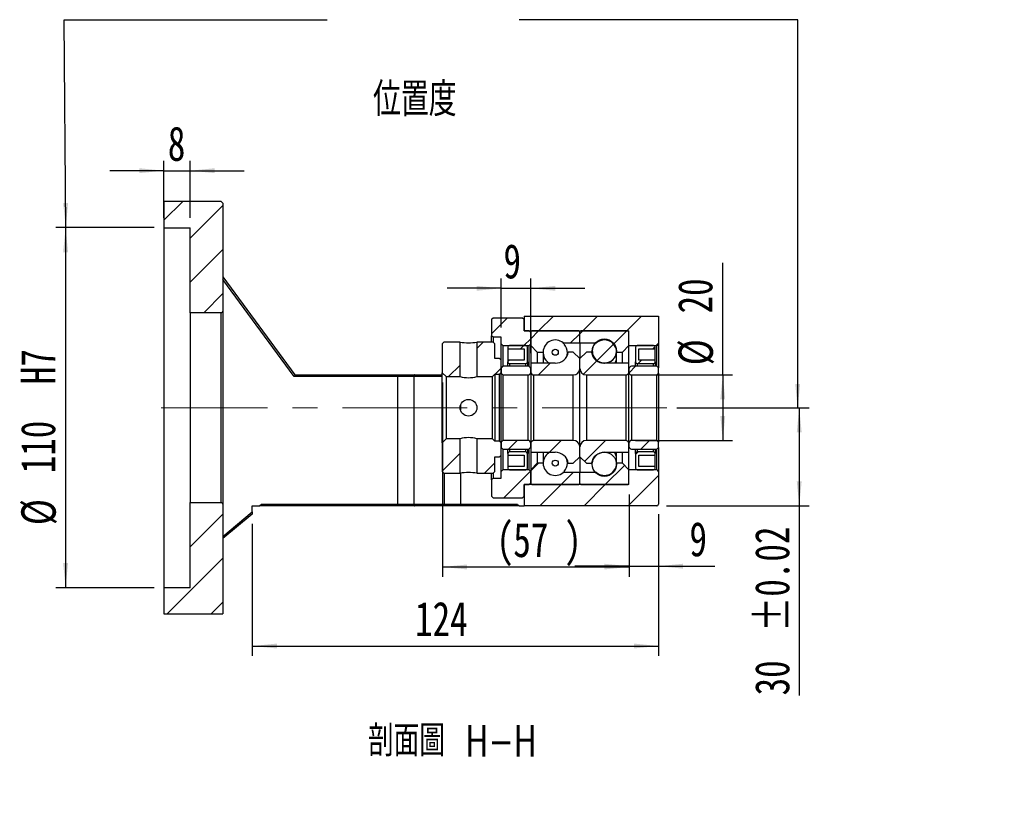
# Model space of a CAD drawing. Header units: millimetres. Extents: x 40 to 276, y 14 to 196.
# Tile 2 of 4: x 176 to 276, y 14 to 94. Entities that reach past the tile are written whole.
import ezdxf

# ---------------------------------------------------------------- set-up
doc = ezdxf.new("R2010")
doc.units = ezdxf.units.MM
doc.linetypes.add('CENTERX2', pattern=[20.32, 12.7, -2.54, 2.54, -2.54])
doc.layers.add('FORMAT', color=7, linetype='Continuous')
doc.styles.add('SLDTEXTSTYLE0', font='TXT', dxfattribs={"width": 0.75})
doc.styles.add('SLDTEXTSTYLE1', font='TXT', dxfattribs={"width": 0.75, "bigfont": 'bigfont'})
doc.dimstyles.new('SLDDIMSTYLE2', dxfattribs={"dimtxt": 3.5, "dimasz": 2.5, "dimexe": 0, "dimexo": 0.0625, "dimgap": 0.875, "dimtad": 1, "dimlfac": 3, "dimrnd": 1e-09, "dimzin": 12, "dimdsep": 46, "dimtxsty": 'SLDTEXTSTYLE0', "dimsah": 1, "dimcen": 0.09, "dimadec": 0, "dimazin": 3, "dimtfac": 1, "dimtofl": 0, "dimtmove": 0, "dimatfit": 3, "dimfxl": 0, "dimfrac": 2, "dimtolj": 1, "dimtzin": 12, "dimarcsym": 0})
doc.dimstyles.new('SLDDIMSTYLE3', dxfattribs={"dimtxt": 3.5, "dimasz": 2.5, "dimexe": 0, "dimexo": 0.0625, "dimgap": 0.875, "dimtad": 1, "dimlfac": 3, "dimrnd": 1e-09, "dimzin": 12, "dimdsep": 46, "dimtxsty": 'SLDTEXTSTYLE0', "dimsah": 1, "dimcen": 0.09, "dimadec": 0, "dimazin": 3, "dimtfac": 1, "dimtmove": 0, "dimatfit": 0, "dimfxl": 0, "dimfrac": 2, "dimtolj": 1, "dimtzin": 12, "dimarcsym": 0})
doc.dimstyles.new('SLDDIMSTYLE7', dxfattribs={"dimtxt": 3.5, "dimasz": 2.5, "dimexe": 0, "dimexo": 0.0625, "dimgap": 0.875, "dimtad": 1, "dimlfac": 3, "dimrnd": 1e-09, "dimzin": 12, "dimdsep": 46, "dimtxsty": 'SLDTEXTSTYLE0', "dimsah": 1, "dimcen": 0.09, "dimadec": 0, "dimazin": 3, "dimtol": 1, "dimtp": 0.02, "dimtm": 0.02, "dimtfac": 1, "dimtofl": 0, "dimtmove": 0, "dimatfit": 3, "dimfxl": 0, "dimfrac": 2, "dimtolj": 1, "dimarcsym": 0})
doc.dimstyles.new('SLDDIMSTYLE8', dxfattribs={"dimtxt": 3.5, "dimasz": 2.5, "dimexe": 0, "dimexo": 0.0625, "dimgap": 0.875, "dimtad": 1, "dimlfac": 3, "dimrnd": 1e-09, "dimzin": 12, "dimdsep": 46, "dimtxsty": 'SLDTEXTSTYLE0', "dimsah": 1, "dimcen": 0.09, "dimadec": 0, "dimazin": 3, "dimtfac": 1, "dimtofl": 0, "dimtmove": 0, "dimatfit": 3, "dimfxl": 0, "dimfrac": 2, "dimtolj": 1, "dimarcsym": 0})

# ---------------------------------------------------------------- blocks, each defined once
blk = doc.blocks.new('_D_11')
at = {"layer": 'FORMAT', "color": 7}
for p, q in [((241.11, 44.11), (241.11, 29.67)), ((199.77, 43.11), (199.77, 29.67)), ((199.77, 30.67), (241.11, 30.67))]:
    blk.add_line(p, q, dxfattribs=at)
for points in [[(199.77, 30.67), (202.27, 30.42), (202.27, 30.92)], [(241.11, 30.67), (238.61, 30.92), (238.61, 30.42)]]:
    blk.add_solid(points, dxfattribs=at)
at = {"layer": 'FORMAT', "color": 7, "insert": (216.33, 35.18), "char_height": 3.5, "attachment_point": 1, "style": 'SLDTEXTSTYLE0'}
blk.add_mtext('124', dxfattribs=at)
blk = doc.blocks.new('_D_12')
at = {"layer": 'FORMAT', "color": 7}
for p, q in [((219.11, 57.51), (219.11, 37.72)), ((238.11, 46.11), (238.11, 37.72)), ((219.11, 38.72), (238.11, 38.72))]:
    blk.add_line(p, q, dxfattribs=at)
for points in [[(219.11, 38.72), (221.61, 38.47), (221.61, 38.97)], [(238.11, 38.72), (235.61, 38.97), (235.61, 38.47)]]:
    blk.add_solid(points, dxfattribs=at)
at = {"layer": 'FORMAT', "color": 7, "char_height": 3.5, "attachment_point": 1, "style": 'SLDTEXTSTYLE0'}
for s, insert in [('(', (224.61, 43.23)), ('57', (226.33, 43.23)), (')', (231.5, 43.23))]:
    blk.add_mtext(s, dxfattribs=dict(at, insert=insert))
blk = doc.blocks.new('_D_13')
at = {"layer": 'FORMAT', "color": 7}
for p, q in [((238.11, 46.11), (238.11, 37.8)), ((241.11, 44.11), (241.11, 37.8)), ((238.11, 38.8), (232.61, 38.8)), ((238.11, 38.8), (241.11, 38.8)), ((241.11, 38.8), (246.85, 38.8))]:
    blk.add_line(p, q, dxfattribs=at)
for points in [[(238.11, 38.8), (235.61, 39.05), (235.61, 38.55)], [(241.11, 38.8), (243.61, 38.55), (243.61, 39.05)]]:
    blk.add_solid(points, dxfattribs=at)
at = {"layer": 'FORMAT', "color": 7, "insert": (244.26, 43.31), "char_height": 3.5, "attachment_point": 1, "style": 'SLDTEXTSTYLE0'}
blk.add_mtext('9', dxfattribs=at)
blk = doc.blocks.new('_D_14')
at = {"layer": 'FORMAT', "color": 7}
for p, q in [((225.11, 63.11), (225.11, 68.1)), ((228.11, 60.48), (228.11, 68.1)), ((225.11, 67.1), (219.61, 67.1)), ((225.11, 67.1), (228.11, 67.1)), ((228.11, 67.1), (233.61, 67.1))]:
    blk.add_line(p, q, dxfattribs=at)
for points in [[(225.11, 67.1), (222.61, 67.35), (222.61, 66.85)], [(228.11, 67.1), (230.61, 66.85), (230.61, 67.35)]]:
    blk.add_solid(points, dxfattribs=at)
at = {"layer": 'FORMAT', "color": 7, "insert": (225.33, 71.61), "char_height": 3.5, "attachment_point": 1, "style": 'SLDTEXTSTYLE0'}
blk.add_mtext('9', dxfattribs=at)
blk = doc.blocks.new('_D_15')
at = {"layer": 'FORMAT', "color": 7}
for p, q in [((247.65, 58.28), (247.65, 69.71)), ((238.77, 58.28), (248.65, 58.28)), ((247.65, 58.28), (247.65, 51.61)), ((238.77, 51.61), (248.65, 51.61))]:
    blk.add_line(p, q, dxfattribs=at)
for points in [[(247.65, 58.28), (247.4, 55.78), (247.9, 55.78)], [(247.65, 51.61), (247.9, 54.11), (247.4, 54.11)]]:
    blk.add_solid(points, dxfattribs=at)
at = {"layer": 'FORMAT', "color": 7, "char_height": 3.5, "attachment_point": 1, "rotation": 90, "style": 'SLDTEXTSTYLE0'}
for s, insert in [('20', (243.09, 64.54)), ('%%c', (243.14, 59.26))]:
    blk.add_mtext(s, dxfattribs=dict(at, insert=insert))
blk = doc.blocks.new('_D_16')
at = {"layer": 'FORMAT', "color": 7}
for p, q in [((242.97, 54.94), (256.43, 54.94)), ((255.43, 54.94), (255.43, 44.94)), ((241.94, 44.94), (256.43, 44.94)), ((255.43, 44.94), (255.43, 25.64))]:
    blk.add_line(p, q, dxfattribs=at)
for points in [[(255.43, 54.94), (255.18, 52.44), (255.68, 52.44)], [(255.43, 44.94), (255.68, 47.44), (255.18, 47.44)]]:
    blk.add_solid(points, dxfattribs=at)
at = {"layer": 'FORMAT', "color": 7, "char_height": 3.5, "attachment_point": 1, "rotation": 90, "style": 'SLDTEXTSTYLE0'}
for s, insert in [('±0.02', (250.92, 32.12)), ('30', (250.92, 25.64))]:
    blk.add_mtext(s, dxfattribs=dict(at, insert=insert))
blk = doc.blocks.new('_D_17')
at = {"layer": 'FORMAT', "color": 7}
for p, q in [((190.77, 74.28), (190.77, 80.08)), ((193.44, 74.28), (193.44, 80.08)), ((190.77, 79.08), (185.27, 79.08)), ((190.77, 79.08), (193.44, 79.08)), ((193.44, 79.08), (198.94, 79.08))]:
    blk.add_line(p, q, dxfattribs=at)
for points in [[(190.77, 79.08), (188.27, 79.33), (188.27, 78.83)], [(193.44, 79.08), (195.94, 78.83), (195.94, 79.33)]]:
    blk.add_solid(points, dxfattribs=at)
at = {"layer": 'FORMAT', "color": 7, "insert": (191.17, 83.59), "char_height": 3.5, "attachment_point": 1, "style": 'SLDTEXTSTYLE0'}
blk.add_mtext('8', dxfattribs=at)
blk = doc.blocks.new('_D_18')
at = {"layer": 'FORMAT', "color": 7}
for p, q in [((189.77, 73.28), (179.77, 73.28)), ((180.77, 73.28), (180.77, 36.61)), ((189.77, 36.61), (179.77, 36.61))]:
    blk.add_line(p, q, dxfattribs=at)
for points in [[(180.77, 73.28), (180.52, 70.78), (181.02, 70.78)], [(180.77, 36.61), (181.02, 39.11), (180.52, 39.11)]]:
    blk.add_solid(points, dxfattribs=at)
at = {"layer": 'FORMAT', "color": 7, "char_height": 3.5, "attachment_point": 1, "rotation": 90, "style": 'SLDTEXTSTYLE0'}
for s, insert in [('H7', (176.21, 57.33)), ('110', (176.21, 48.26)), ('%%c', (176.26, 42.98))]:
    blk.add_mtext(s, dxfattribs=dict(at, insert=insert))

msp = doc.modelspace()

# ---------------------------------------------------------------- hatches: boundary and pattern name
at = {"layer": 'FORMAT', "linetype": 'Continuous', "lineweight": 18}
h = msp.add_hatch(dxfattribs=at)
h.set_pattern_fill('ANSI31', color=256, style=0)
edge = h.paths.add_edge_path(flags=0)
edge.add_arc((196.6054, 64.7759), 0.1667, 270, 360)
edge.add_line((196.7721, 64.7759), (196.7721, 75.7759))
edge.add_line((196.7721, 75.7759), (196.6054, 75.9425))
edge.add_line((196.6054, 75.9425), (190.7721, 75.9425))
edge.add_line((190.7721, 75.9425), (190.7721, 73.2759))
edge.add_line((190.7721, 73.2759), (193.4388, 73.2759))
edge.add_line((193.4388, 73.2759), (193.4388, 64.6092))
edge.add_line((193.4388, 64.6092), (196.6054, 64.6092))
h = msp.add_hatch(dxfattribs=at)
h.set_pattern_fill('ANSI31', color=256, style=0)
edge = h.paths.add_edge_path(flags=0)
edge.add_line((241.1054, 61.4425), (241.1054, 64.2759))
edge.add_line((241.1054, 64.2759), (227.4388, 64.2759))
edge.add_line((227.4388, 64.2759), (227.4388, 62.7759))
edge.add_line((227.4388, 62.7759), (238.1054, 62.7759))
edge.add_line((238.1054, 62.7759), (238.1054, 61.2759))
edge.add_line((238.1054, 61.2759), (240.9388, 61.2759))
edge.add_arc((240.9388, 61.4425), 0.1667, 270, 360)
h = msp.add_hatch(dxfattribs=at)
h.set_pattern_fill('ANSI31', color=256, style=0)
h.paths.add_polyline_path([(225.1054, 61.4425), (225.2721, 61.2759), (227.9388, 61.2759), (228.1054, 61.4425), (228.1054, 62.6092), (227.9388, 62.7759), (227.4388, 62.7759), (227.4388, 63.9425), (227.2721, 64.1092), (224.2721, 64.1092), (224.1054, 63.9425), (224.1054, 62.2759), (224.2721, 62.1092), (225.1054, 62.1092)], flags=0)
h = msp.add_hatch(dxfattribs=at)
h.set_pattern_fill('ANSI31', color=256, style=0)
edge = h.paths.add_edge_path(flags=0)
edge.add_line((233.0054, 62.7759), (228.2054, 62.7759))
edge.add_arc((228.2054, 62.6759), 0.1, 90, 180)
edge.add_line((228.1054, 62.6759), (228.1054, 61.2759))
edge.add_line((228.1054, 61.2759), (228.7721, 60.6092))
edge.add_line((228.7721, 60.6092), (229.3721, 60.6092))
edge.add_arc((230.6054, 60.6092), 1.2333, 49.179109, 180, ccw=False)
edge.add_line((231.4117, 61.5425), (233.1054, 61.5425))
edge.add_line((233.1054, 61.5425), (233.1054, 62.6759))
edge.add_arc((233.0054, 62.6759), 0.1, 0, 90)
h = msp.add_hatch(dxfattribs=at)
h.set_pattern_fill('ANSI31', color=256, style=0)
edge = h.paths.add_edge_path(flags=0)
edge.add_line((238.1054, 61.2759), (238.1054, 62.6759))
edge.add_arc((238.0054, 62.6759), 0.1, 0, 90)
edge.add_line((238.0054, 62.7759), (233.2054, 62.7759))
edge.add_arc((233.2054, 62.6759), 0.1, 90, 180)
edge.add_line((233.1054, 62.6759), (233.1054, 61.5425))
edge.add_line((233.1054, 61.5425), (234.7992, 61.5425))
edge.add_arc((235.6054, 60.6092), 1.2333, 0, 130.820891, ccw=False)
edge.add_line((236.8388, 60.6092), (237.4388, 60.6092))
edge.add_line((237.4388, 60.6092), (238.1054, 61.2759))
h = msp.add_hatch(dxfattribs=at)
h.set_pattern_fill('ANSI31', color=256, style=0)
h.paths.add_polyline_path([(220.9221, 58.1092), (220.9221, 61.6092), (219.2721, 61.6092), (219.1054, 61.4425), (219.1054, 58.5092), (219.5054, 58.1092)], flags=0)
h = msp.add_hatch(dxfattribs=at)
h.set_pattern_fill('ANSI31', color=256, style=0)
h.paths.add_polyline_path([(224.9388, 59.9425), (224.4388, 59.9425), (224.4388, 61.4425), (224.2721, 61.6092), (222.6221, 61.6092), (222.6221, 58.1092), (224.2054, 58.1092), (224.4388, 58.3425), (224.4388, 58.3592), (224.9388, 58.3592), (225.1054, 58.5259), (225.1054, 59.7759)], flags=0)
h = msp.add_hatch(dxfattribs=at)
h.set_pattern_fill('ANSI31', color=256, style=0)
edge = h.paths.add_edge_path(flags=0)
edge.add_line((227.4388, 60.9425), (227.4388, 59.7759))
edge.add_line((227.4388, 59.7759), (225.7721, 59.7759))
edge.add_line((225.7721, 59.7759), (225.7721, 59.6092))
edge.add_arc((225.9388, 59.6092), 0.1667, 180, 270)
edge.add_line((225.9388, 59.4425), (227.6054, 59.4425))
edge.add_arc((227.6054, 59.6092), 0.1667, 270, 360)
edge.add_line((227.7721, 59.6092), (227.7721, 61.1092))
edge.add_arc((227.6054, 61.1092), 0.1667, 0, 90)
edge.add_line((227.6054, 61.2759), (225.9388, 61.2759))
edge.add_arc((225.9388, 61.1092), 0.1667, 90, 180)
edge.add_line((225.7721, 61.1092), (225.7721, 60.9425))
edge.add_line((225.7721, 60.9425), (227.4388, 60.9425))
h = msp.add_hatch(dxfattribs=at)
h.set_pattern_fill('ANSI31', color=256, style=0)
edge = h.paths.add_edge_path(flags=0)
edge.add_arc((235.6054, 60.7086), 1.2307, 0, 360)
h = msp.add_hatch(dxfattribs=at)
h.set_pattern_fill('ANSI31', color=256, style=0)
edge = h.paths.add_edge_path(flags=0)
edge.add_line((240.7721, 59.6092), (240.7721, 59.7759))
edge.add_line((240.7721, 59.7759), (239.1054, 59.7759))
edge.add_line((239.1054, 59.7759), (239.1054, 60.9425))
edge.add_line((239.1054, 60.9425), (240.7721, 60.9425))
edge.add_line((240.7721, 60.9425), (240.7721, 61.1092))
edge.add_arc((240.6054, 61.1092), 0.1667, 0, 90)
edge.add_line((240.6054, 61.2759), (238.9388, 61.2759))
edge.add_arc((238.9388, 61.1092), 0.1667, 90, 180)
edge.add_line((238.7721, 61.1092), (238.7721, 59.6092))
edge.add_arc((238.9388, 59.6092), 0.1667, 180, 270)
edge.add_line((238.9388, 59.4425), (240.6054, 59.4425))
edge.add_arc((240.6054, 59.6092), 0.1667, 270, 360)
h = msp.add_hatch(dxfattribs=at)
h.set_pattern_fill('ANSI31', color=256, style=0)
edge = h.paths.add_edge_path(flags=0)
edge.add_line((233.1054, 58.9425), (233.1054, 59.9425))
edge.add_line((233.1054, 59.9425), (232.4388, 60.6092))
edge.add_line((232.4388, 60.6092), (231.9237, 60.6092))
edge.add_arc((230.6054, 60.8092), 1.3333, 270, 351.373073, ccw=False)
edge.add_line((230.6054, 59.4759), (228.1054, 59.4759))
edge.add_line((228.1054, 59.4759), (228.1054, 58.6092))
edge.add_arc((228.4388, 58.6092), 0.3333, 180, 270)
edge.add_line((228.4388, 58.2759), (232.4388, 58.2759))
edge.add_arc((232.4388, 58.9425), 0.6667, 270, 360)
h = msp.add_hatch(dxfattribs=at)
h.set_pattern_fill('ANSI31', color=256, style=0)
edge = h.paths.add_edge_path(flags=0)
edge.add_arc((230.6054, 60.584), 0.3037, 0, 360)
h = msp.add_hatch(dxfattribs=at)
h.set_pattern_fill('ANSI31', color=256, style=0)
edge = h.paths.add_edge_path(flags=0)
edge.add_line((234.2872, 60.6092), (233.7721, 60.6092))
edge.add_line((233.7721, 60.6092), (233.1054, 59.9425))
edge.add_line((233.1054, 59.9425), (233.1054, 58.9425))
edge.add_arc((233.7721, 58.9425), 0.6667, 180, 270)
edge.add_line((233.7721, 58.2759), (237.7721, 58.2759))
edge.add_arc((237.7721, 58.6092), 0.3333, 270, 360)
edge.add_line((238.1054, 58.6092), (238.1054, 59.4759))
edge.add_line((238.1054, 59.4759), (235.6054, 59.4759))
edge.add_arc((235.6054, 60.8092), 1.3333, 188.626927, 270, ccw=False)
h = msp.add_hatch(dxfattribs=at)
h.set_pattern_fill('ANSI31', color=256, style=0)
edge = h.paths.add_edge_path(flags=0)
edge.add_line((225.1054, 58.4425), (225.2721, 58.2759))
edge.add_line((225.2721, 58.2759), (227.8388, 58.2759))
edge.add_arc((227.8388, 58.5425), 0.2667, 270, 360)
edge.add_line((228.1054, 58.5425), (228.1054, 58.8925))
edge.add_arc((227.8388, 58.8925), 0.2667, 0, 90)
edge.add_line((227.8388, 59.1592), (225.2721, 59.1592))
edge.add_line((225.2721, 59.1592), (225.1054, 58.9925))
edge.add_line((225.1054, 58.9925), (225.1054, 58.4425))
h = msp.add_hatch(dxfattribs=at)
h.set_pattern_fill('ANSI31', color=256, style=0)
edge = h.paths.add_edge_path(flags=0)
edge.add_line((240.9388, 58.2759), (241.1054, 58.4425))
edge.add_line((241.1054, 58.4425), (241.1054, 58.9925))
edge.add_line((241.1054, 58.9925), (240.9388, 59.1592))
edge.add_line((240.9388, 59.1592), (238.3721, 59.1592))
edge.add_arc((238.3721, 58.8925), 0.2667, 90, 180)
edge.add_line((238.1054, 58.8925), (238.1054, 58.5425))
edge.add_arc((238.3721, 58.5425), 0.2667, 180, 270)
edge.add_line((238.3721, 58.2759), (240.9388, 58.2759))
h = msp.add_hatch(dxfattribs=at)
h.set_pattern_fill('ANSI31', color=256, style=0)
h.paths.add_polyline_path([(219.1054, 48.4425), (219.2721, 48.2759), (220.9221, 48.2759), (220.9221, 51.7759), (219.5054, 51.7759), (219.1054, 51.3759)], flags=0)
h = msp.add_hatch(dxfattribs=at)
h.set_pattern_fill('ANSI31', color=256, style=0)
h.paths.add_polyline_path([(224.4388, 48.4425), (224.4388, 49.9425), (224.9388, 49.9425), (225.1054, 50.1092), (225.1054, 51.3592), (224.9388, 51.5259), (224.4388, 51.5259), (224.4388, 51.5425), (224.2054, 51.7759), (222.6221, 51.7759), (222.6221, 48.2759), (224.2721, 48.2759)], flags=0)
h = msp.add_hatch(dxfattribs=at)
h.set_pattern_fill('ANSI31', color=256, style=0)
edge = h.paths.add_edge_path(flags=0)
edge.add_line((225.2721, 51.6092), (225.1054, 51.4425))
edge.add_line((225.1054, 51.4425), (225.1054, 50.8925))
edge.add_line((225.1054, 50.8925), (225.2721, 50.7259))
edge.add_line((225.2721, 50.7259), (227.8388, 50.7259))
edge.add_arc((227.8388, 50.9925), 0.2667, 270, 360)
edge.add_line((228.1054, 50.9925), (228.1054, 51.3425))
edge.add_arc((227.8388, 51.3425), 0.2667, 0, 90)
edge.add_line((227.8388, 51.6092), (225.2721, 51.6092))
h = msp.add_hatch(dxfattribs=at)
h.set_pattern_fill('ANSI31', color=256, style=0)
edge = h.paths.add_edge_path(flags=0)
edge.add_line((231.9237, 49.2759), (232.4388, 49.2759))
edge.add_line((232.4388, 49.2759), (233.1054, 49.9425))
edge.add_line((233.1054, 49.9425), (233.1054, 50.9425))
edge.add_arc((232.4388, 50.9425), 0.6667, 0, 90)
edge.add_line((232.4388, 51.6092), (228.4388, 51.6092))
edge.add_arc((228.4388, 51.2759), 0.3333, 90, 180)
edge.add_line((228.1054, 51.2759), (228.1054, 50.4092))
edge.add_line((228.1054, 50.4092), (230.6054, 50.4092))
edge.add_arc((230.6054, 49.0759), 1.3333, 8.626927, 90, ccw=False)
h = msp.add_hatch(dxfattribs=at)
h.set_pattern_fill('ANSI31', color=256, style=0)
edge = h.paths.add_edge_path(flags=0)
edge.add_line((233.1054, 50.9425), (233.1054, 49.9425))
edge.add_line((233.1054, 49.9425), (233.7721, 49.2759))
edge.add_line((233.7721, 49.2759), (234.2872, 49.2759))
edge.add_arc((235.6054, 49.0759), 1.3333, 90, 171.373073, ccw=False)
edge.add_line((235.6054, 50.4092), (238.1054, 50.4092))
edge.add_line((238.1054, 50.4092), (238.1054, 51.2759))
edge.add_arc((237.7721, 51.2759), 0.3333, 0, 90)
edge.add_line((237.7721, 51.6092), (233.7721, 51.6092))
edge.add_arc((233.7721, 50.9425), 0.6667, 90, 180)
h = msp.add_hatch(dxfattribs=at)
h.set_pattern_fill('ANSI31', color=256, style=0)
edge = h.paths.add_edge_path(flags=0)
edge.add_line((241.1054, 51.4425), (240.9388, 51.6092))
edge.add_line((240.9388, 51.6092), (238.3721, 51.6092))
edge.add_arc((238.3721, 51.3425), 0.2667, 90, 180)
edge.add_line((238.1054, 51.3425), (238.1054, 50.9925))
edge.add_arc((238.3721, 50.9925), 0.2667, 180, 270)
edge.add_line((238.3721, 50.7259), (240.9388, 50.7259))
edge.add_line((240.9388, 50.7259), (241.1054, 50.8925))
edge.add_line((241.1054, 50.8925), (241.1054, 51.4425))
h = msp.add_hatch(dxfattribs=at)
h.set_pattern_fill('ANSI31', color=256, style=0)
edge = h.paths.add_edge_path(flags=0)
edge.add_line((225.7721, 50.2759), (225.7721, 50.1092))
edge.add_line((225.7721, 50.1092), (227.4388, 50.1092))
edge.add_line((227.4388, 50.1092), (227.4388, 48.9425))
edge.add_line((227.4388, 48.9425), (225.7721, 48.9425))
edge.add_line((225.7721, 48.9425), (225.7721, 48.7759))
edge.add_arc((225.9388, 48.7759), 0.1667, 180, 270)
edge.add_line((225.9388, 48.6092), (227.6054, 48.6092))
edge.add_arc((227.6054, 48.7759), 0.1667, 270, 360)
edge.add_line((227.7721, 48.7759), (227.7721, 50.2759))
edge.add_arc((227.6054, 50.2759), 0.1667, 360, 450)
edge.add_line((227.6054, 50.4425), (225.9388, 50.4425))
edge.add_arc((225.9388, 50.2759), 0.1667, 90, 180)
h = msp.add_hatch(dxfattribs=at)
h.set_pattern_fill('ANSI31', color=256, style=0)
edge = h.paths.add_edge_path(flags=0)
edge.add_arc((235.6054, 49.1765), 1.2307, 0, 360)
h = msp.add_hatch(dxfattribs=at)
h.set_pattern_fill('ANSI31', color=256, style=0)
edge = h.paths.add_edge_path(flags=0)
edge.add_line((239.1054, 48.9425), (239.1054, 50.1092))
edge.add_line((239.1054, 50.1092), (240.7721, 50.1092))
edge.add_line((240.7721, 50.1092), (240.7721, 50.2759))
edge.add_arc((240.6054, 50.2759), 0.1667, 0, 90)
edge.add_line((240.6054, 50.4425), (238.9388, 50.4425))
edge.add_arc((238.9388, 50.2759), 0.1667, 90, 180)
edge.add_line((238.7721, 50.2759), (238.7721, 48.7759))
edge.add_arc((238.9388, 48.7759), 0.1667, 180, 270)
edge.add_line((238.9388, 48.6092), (240.6054, 48.6092))
edge.add_arc((240.6054, 48.7759), 0.1667, 270, 360)
edge.add_line((240.7721, 48.7759), (240.7721, 48.9425))
edge.add_line((240.7721, 48.9425), (239.1054, 48.9425))
h = msp.add_hatch(dxfattribs=at)
h.set_pattern_fill('ANSI31', color=256, style=0)
edge = h.paths.add_edge_path(flags=0)
edge.add_line((228.1054, 48.6092), (228.1054, 47.2092))
edge.add_arc((228.2054, 47.2092), 0.1, 180, 270)
edge.add_line((228.2054, 47.1092), (233.0054, 47.1092))
edge.add_arc((233.0054, 47.2092), 0.1, 270, 360)
edge.add_line((233.1054, 47.2092), (233.1054, 48.3425))
edge.add_line((233.1054, 48.3425), (231.4117, 48.3425))
edge.add_arc((230.6054, 49.2759), 1.2333, 180, 310.820891, ccw=False)
edge.add_line((229.3721, 49.2759), (228.7721, 49.2759))
edge.add_line((228.7721, 49.2759), (228.1054, 48.6092))
h = msp.add_hatch(dxfattribs=at)
h.set_pattern_fill('ANSI31', color=256, style=0)
edge = h.paths.add_edge_path(flags=0)
edge.add_arc((230.6054, 49.3011), 0.3037, 0, 360)
h = msp.add_hatch(dxfattribs=at)
h.set_pattern_fill('ANSI31', color=256, style=0)
edge = h.paths.add_edge_path(flags=0)
edge.add_line((233.2054, 47.1092), (238.0054, 47.1092))
edge.add_arc((238.0054, 47.2092), 0.1, 270, 360)
edge.add_line((238.1054, 47.2092), (238.1054, 48.6092))
edge.add_line((238.1054, 48.6092), (237.4388, 49.2759))
edge.add_line((237.4388, 49.2759), (236.8388, 49.2759))
edge.add_arc((235.6054, 49.2759), 1.2333, 229.179109, 360, ccw=False)
edge.add_line((234.7992, 48.3425), (233.1054, 48.3425))
edge.add_line((233.1054, 48.3425), (233.1054, 47.2092))
edge.add_arc((233.2054, 47.2092), 0.1, 180, 270)
h = msp.add_hatch(dxfattribs=at)
h.set_pattern_fill('ANSI31', color=256, style=0)
h.paths.add_polyline_path([(225.2721, 48.6092), (225.1054, 48.4425), (225.1054, 47.7759), (224.2721, 47.7759), (224.1054, 47.6092), (224.1054, 45.9425), (224.2721, 45.7759), (227.2721, 45.7759), (227.4388, 45.9425), (227.4388, 47.1092), (227.9388, 47.1092), (228.1054, 47.2759), (228.1054, 48.4425), (227.9388, 48.6092)], flags=0)
h = msp.add_hatch(dxfattribs=at)
h.set_pattern_fill('ANSI31', color=256, style=0)
edge = h.paths.add_edge_path(flags=0)
edge.add_line((241.1054, 45.1092), (241.1054, 48.4425))
edge.add_arc((240.9388, 48.4425), 0.1667, 0, 90)
edge.add_line((240.9388, 48.6092), (238.1054, 48.6092))
edge.add_line((238.1054, 48.6092), (238.1054, 47.1092))
edge.add_line((238.1054, 47.1092), (227.4388, 47.1092))
edge.add_line((227.4388, 47.1092), (227.4388, 44.9425))
edge.add_line((227.4388, 44.9425), (240.9388, 44.9425))
edge.add_arc((240.9388, 45.1092), 0.1667, 270, 360)
h = msp.add_hatch(dxfattribs=at)
h.set_pattern_fill('ANSI31', color=256, style=0)
edge = h.paths.add_edge_path(flags=0)
edge.add_line((196.6054, 45.2759), (193.4388, 45.2759))
edge.add_line((193.4388, 45.2759), (193.4388, 36.6092))
edge.add_line((193.4388, 36.6092), (190.7721, 36.6092))
edge.add_line((190.7721, 36.6092), (190.7721, 33.9425))
edge.add_line((190.7721, 33.9425), (196.7721, 33.9425))
edge.add_line((196.7721, 33.9425), (196.7721, 45.1092))
edge.add_arc((196.6054, 45.1092), 0.1667, 360, 450)

# ---------------------------------------------------------------- linework, layer by layer
at = {"color": 7, "linetype": 'Continuous', "lineweight": 25}
for p, q in [((190.7721, 75.9425), (190.7721, 73.2759)), ((196.6054, 75.9425), (190.7721, 75.9425)), ((196.6054, 75.9425), (196.7721, 75.7759)), ((196.7721, 75.7759), (196.7721, 64.7759)), ((190.7721, 73.2759), (193.4388, 73.2759)), ((190.7721, 73.2759), (190.7721, 36.6092)), ((193.4388, 64.6092), (193.4388, 73.2759)), ((196.7721, 68.2759), (204.1054, 58.2759)), ((204.021, 58.1092), (196.7721, 67.994)), ((196.6054, 64.6092), (193.4388, 64.6092)), ((193.4388, 64.6092), (193.4388, 45.2759)), ((196.6054, 45.2759), (196.6054, 64.6092)), ((196.7721, 64.7759), (196.7721, 45.1092)), ((227.4388, 64.2759), (227.4388, 62.7759)), ((227.4388, 64.2759), (241.1054, 64.2759)), ((241.1054, 64.2759), (241.1054, 61.4425)), ((224.1054, 63.9425), (224.2721, 64.1092)), ((224.1054, 63.9425), (224.1054, 62.2759)), ((224.2721, 64.1092), (227.2721, 64.1092)), ((227.2721, 64.1092), (227.4388, 63.9425)), ((227.4388, 62.7759), (227.4388, 63.9425)), ((224.2721, 62.1092), (224.1054, 62.2759)), ((224.1054, 61.6092), (224.1054, 62.2759)), ((227.4388, 62.7759), (238.1054, 62.7759)), ((227.9388, 62.7759), (227.4388, 62.7759)), ((227.9388, 62.7759), (228.1054, 62.6092)), ((228.1054, 62.6759), (228.1054, 61.2759)), ((228.1054, 61.4425), (228.1054, 62.6092)), ((233.0054, 62.7759), (228.2054, 62.7759)), ((233.1054, 61.5425), (233.1054, 62.6759)), ((238.0054, 62.7759), (233.2054, 62.7759)), ((238.1054, 61.2759), (238.1054, 62.7759)), ((238.1054, 61.2759), (238.1054, 62.6759)), ((219.1054, 61.4425), (219.2721, 61.6092)), ((219.1054, 61.4425), (219.1054, 58.5092)), ((220.9221, 61.6092), (219.2721, 61.6092)), ((220.9221, 58.1092), (220.9221, 61.6092)), ((222.6221, 61.6092), (222.6221, 58.1092)), ((224.2721, 61.6092), (222.6221, 61.6092)), ((225.1054, 62.1092), (224.2721, 62.1092)), ((224.2721, 62.1092), (224.2721, 61.6092)), ((224.2721, 61.6092), (224.4388, 61.4425)), ((224.4388, 59.9425), (224.4388, 61.4425)), ((225.1054, 61.4425), (225.1054, 62.1092)), ((225.2721, 61.2759), (225.1054, 61.4425)), ((225.1054, 59.7759), (225.1054, 61.4425)), ((225.2721, 61.2759), (227.9388, 61.2759)), ((225.2721, 61.2759), (225.2721, 59.1592)), ((227.6054, 61.2759), (225.9388, 61.2759)), ((228.1054, 61.4425), (227.9388, 61.2759)), ((227.9388, 59.1398), (227.9388, 61.2759)), ((228.1054, 61.2759), (228.7721, 60.6092)), ((228.1054, 61.2759), (228.1054, 59.4759)), ((231.4117, 61.5425), (233.1054, 61.5425)), ((231.4117, 61.5425), (231.4117, 61.4453)), ((233.1054, 61.5425), (233.1054, 59.9425)), ((233.1054, 61.5425), (234.7992, 61.5425)), ((237.4388, 60.6092), (238.1054, 61.2759)), ((238.1054, 61.2759), (240.9388, 61.2759)), ((238.1054, 59.4759), (238.1054, 61.2759)), ((240.6054, 61.2759), (238.9388, 61.2759)), ((241.1054, 61.4425), (241.1054, 58.9925)), ((225.7721, 61.1092), (225.7721, 60.9425)), ((225.7721, 60.9425), (227.4388, 60.9425)), ((225.7721, 60.9425), (225.7721, 59.7759)), ((227.4388, 60.9425), (227.4388, 59.7759)), ((227.7721, 59.6092), (227.7721, 61.1092)), ((228.7721, 60.6092), (229.3721, 60.6092)), ((228.7721, 60.6092), (228.7721, 59.4759)), ((229.3721, 60.6092), (229.3721, 59.4759)), ((232.4388, 60.6092), (231.9237, 60.6092)), ((233.1054, 59.9425), (232.4388, 60.6092)), ((233.7721, 60.6092), (233.1054, 59.9425)), ((234.2872, 60.6092), (233.7721, 60.6092)), ((236.8388, 60.6092), (237.4388, 60.6092)), ((236.8388, 59.4759), (236.8388, 60.6092)), ((237.4388, 59.4759), (237.4388, 60.6092)), ((238.7721, 61.1092), (238.7721, 59.6092)), ((239.1054, 60.9425), (240.7721, 60.9425)), ((239.1054, 59.7759), (239.1054, 60.9425)), ((240.7721, 60.9425), (240.7721, 61.1092)), ((240.7721, 59.7759), (240.7721, 60.9425)), ((224.9388, 59.9425), (224.4388, 59.9425)), ((224.9388, 59.9425), (225.1054, 59.7759)), ((225.1054, 58.5259), (225.1054, 59.7759)), ((225.1054, 58.9925), (225.2721, 59.1592)), ((227.8388, 59.1592), (225.2721, 59.1592)), ((225.7721, 59.7759), (225.7721, 59.6092)), ((227.4388, 59.7759), (225.7721, 59.7759)), ((225.7721, 59.1592), (225.7721, 59.6092)), ((225.9388, 59.4425), (227.6054, 59.4425)), ((227.7721, 59.6092), (227.7721, 59.1592)), ((228.1054, 59.4759), (228.1054, 58.6092)), ((230.6054, 59.4759), (228.1054, 59.4759)), ((233.1054, 58.9425), (233.1054, 59.9425)), ((238.1054, 59.4759), (235.6054, 59.4759)), ((238.1054, 58.6092), (238.1054, 59.4759)), ((240.9388, 59.1592), (238.3721, 59.1592)), ((238.7721, 59.1592), (238.7721, 59.6092)), ((238.9388, 59.4425), (240.6054, 59.4425)), ((240.7721, 59.7759), (239.1054, 59.7759)), ((240.7721, 59.6092), (240.7721, 59.7759)), ((240.7721, 59.6092), (240.7721, 59.1592)), ((240.9388, 59.1592), (241.1054, 58.9925)), ((204.1054, 58.2759), (214.5879, 58.2759)), ((214.5879, 58.2759), (214.5879, 58.1092)), ((214.5879, 58.2759), (216.3025, 58.2759)), ((216.3025, 58.2759), (219.1054, 58.2759)), ((219.5054, 58.1092), (219.1054, 58.5092)), ((219.1054, 51.3759), (219.1054, 58.5092)), ((224.4388, 58.3425), (224.2054, 58.1092)), ((224.4388, 58.3592), (224.9388, 58.3592)), ((224.4388, 58.3425), (224.4388, 58.3592)), ((224.4388, 58.3425), (224.4388, 51.5425)), ((225.1054, 58.5259), (224.9388, 58.3592)), ((224.9388, 51.5259), (224.9388, 58.3592)), ((225.1054, 58.9925), (225.1054, 58.4425)), ((225.1054, 51.4425), (225.1054, 58.4425)), ((225.2721, 58.2759), (225.1054, 58.4425)), ((225.2721, 58.2759), (225.2721, 51.6092)), ((225.2721, 58.2759), (227.8388, 58.2759)), ((227.8388, 51.6092), (227.8388, 58.2759)), ((228.1054, 58.5425), (228.1054, 58.8925)), ((228.1054, 58.5425), (228.1054, 51.3425)), ((228.4388, 58.2759), (232.4388, 58.2759)), ((228.4388, 51.6092), (228.4388, 58.2759)), ((232.4388, 51.6092), (232.4388, 58.2759)), ((233.1054, 50.9425), (233.1054, 58.9425)), ((233.7721, 58.2759), (237.7721, 58.2759)), ((233.7721, 58.2759), (233.7721, 51.6092)), ((237.7721, 58.2759), (237.7721, 51.6092)), ((238.1054, 58.8925), (238.1054, 58.5425)), ((238.1054, 51.3425), (238.1054, 58.5425)), ((238.3721, 58.2759), (240.9388, 58.2759)), ((238.3721, 58.2759), (238.3721, 51.6092)), ((241.1054, 58.4425), (240.9388, 58.2759)), ((240.9388, 51.6092), (240.9388, 58.2759)), ((241.1054, 58.4425), (241.1054, 58.9925)), ((241.1054, 58.4425), (241.1054, 51.4425)), ((214.5879, 58.1092), (204.021, 58.1092)), ((216.2208, 58.1092), (214.5879, 58.1092)), ((214.5879, 45.1092), (214.5879, 58.1092)), ((216.2208, 58.1092), (216.2208, 45.1092)), ((219.5054, 58.1092), (219.5054, 51.7759)), ((219.5054, 58.1092), (220.9221, 58.1092)), ((222.6221, 58.1092), (224.2054, 58.1092)), ((224.2054, 51.7759), (224.2054, 58.1092)), ((219.1054, 51.3759), (219.5054, 51.7759)), ((219.1054, 51.3759), (219.1054, 48.4425)), ((220.9221, 51.7759), (219.5054, 51.7759)), ((220.9221, 48.2759), (220.9221, 51.7759)), ((224.2054, 51.7759), (222.6221, 51.7759)), ((222.6221, 51.7759), (222.6221, 48.2759)), ((224.2054, 51.7759), (224.4388, 51.5425)), ((224.4388, 51.5259), (224.4388, 51.5425)), ((224.9388, 51.5259), (224.4388, 51.5259)), ((224.9388, 51.5259), (225.1054, 51.3592)), ((225.1054, 51.4425), (225.2721, 51.6092)), ((225.1054, 51.4425), (225.1054, 50.8925)), ((225.1054, 50.1092), (225.1054, 51.3592)), ((227.8388, 51.6092), (225.2721, 51.6092)), ((228.1054, 50.9925), (228.1054, 51.3425)), ((228.1054, 51.2759), (228.1054, 50.4092)), ((232.4388, 51.6092), (228.4388, 51.6092)), ((237.7721, 51.6092), (233.7721, 51.6092)), ((238.1054, 51.3425), (238.1054, 50.9925)), ((238.1054, 50.4092), (238.1054, 51.2759)), ((240.9388, 51.6092), (238.3721, 51.6092)), ((240.9388, 51.6092), (241.1054, 51.4425)), ((241.1054, 50.8925), (241.1054, 51.4425)), ((225.1054, 50.1092), (224.9388, 49.9425)), ((225.2721, 50.7259), (225.1054, 50.8925)), ((225.1054, 48.4425), (225.1054, 50.1092)), ((225.2721, 50.7259), (225.2721, 48.6092)), ((225.2721, 50.7259), (227.8388, 50.7259)), ((225.7721, 50.2759), (225.7721, 50.7259)), ((225.7721, 50.2759), (225.7721, 50.1092)), ((225.7721, 50.1092), (227.4388, 50.1092)), ((225.7721, 50.1092), (225.7721, 48.9425)), ((227.6054, 50.4425), (225.9388, 50.4425)), ((227.4388, 50.1092), (227.4388, 48.9425)), ((227.7721, 50.7259), (227.7721, 50.2759)), ((227.7721, 48.7759), (227.7721, 50.2759)), ((227.9388, 48.6092), (227.9388, 50.7453)), ((228.1054, 50.4092), (230.6054, 50.4092)), ((228.1054, 50.4092), (228.1054, 48.6092)), ((228.7721, 50.4092), (228.7721, 49.2759)), ((229.3721, 50.4092), (229.3721, 49.2759)), ((233.1054, 49.9425), (233.1054, 50.9425)), ((235.6054, 50.4092), (238.1054, 50.4092)), ((236.8388, 49.2759), (236.8388, 50.4092)), ((237.4388, 49.2759), (237.4388, 50.4092)), ((238.1054, 48.6092), (238.1054, 50.4092)), ((238.3721, 50.7259), (240.9388, 50.7259)), ((238.7721, 50.2759), (238.7721, 50.7259)), ((238.7721, 50.2759), (238.7721, 48.7759)), ((240.6054, 50.4425), (238.9388, 50.4425)), ((239.1054, 50.1092), (240.7721, 50.1092)), ((239.1054, 48.9425), (239.1054, 50.1092)), ((240.7721, 50.7259), (240.7721, 50.2759)), ((240.7721, 50.1092), (240.7721, 50.2759)), ((240.7721, 48.9425), (240.7721, 50.1092)), ((241.1054, 50.8925), (240.9388, 50.7259)), ((241.1054, 50.8925), (241.1054, 48.4425)), ((224.4388, 49.9425), (224.9388, 49.9425)), ((224.4388, 48.4425), (224.4388, 49.9425)), ((228.7721, 49.2759), (228.1054, 48.6092)), ((229.3721, 49.2759), (228.7721, 49.2759)), ((231.9237, 49.2759), (232.4388, 49.2759)), ((232.4388, 49.2759), (233.1054, 49.9425)), ((233.1054, 49.9425), (233.7721, 49.2759)), ((233.1054, 49.9425), (233.1054, 48.3425)), ((233.7721, 49.2759), (234.2872, 49.2759)), ((237.4388, 49.2759), (236.8388, 49.2759)), ((238.1054, 48.6092), (237.4388, 49.2759)), ((219.2721, 48.2759), (219.1054, 48.4425)), ((219.2721, 48.2759), (220.9221, 48.2759)), ((222.6221, 48.2759), (224.2721, 48.2759)), ((224.1054, 47.6092), (224.1054, 48.2759)), ((224.4388, 48.4425), (224.2721, 48.2759)), ((224.2721, 48.2759), (224.2721, 47.7759)), ((225.1054, 48.4425), (225.2721, 48.6092)), ((225.1054, 47.7759), (225.1054, 48.4425)), ((227.9388, 48.6092), (225.2721, 48.6092)), ((225.7721, 48.9425), (225.7721, 48.7759)), ((227.4388, 48.9425), (225.7721, 48.9425)), ((225.9388, 48.6092), (227.6054, 48.6092)), ((227.9388, 48.6092), (228.1054, 48.4425)), ((228.1054, 48.6092), (228.1054, 47.2092)), ((228.1054, 47.2759), (228.1054, 48.4425)), ((231.4117, 48.4077), (231.4117, 48.3425)), ((233.1054, 48.3425), (231.4117, 48.3425)), ((233.1054, 47.2092), (233.1054, 48.3425)), ((234.7992, 48.3425), (233.1054, 48.3425)), ((238.1054, 47.1092), (238.1054, 48.6092)), ((240.9388, 48.6092), (238.1054, 48.6092)), ((238.1054, 47.2092), (238.1054, 48.6092)), ((238.9388, 48.6092), (240.6054, 48.6092)), ((240.7721, 48.9425), (239.1054, 48.9425)), ((240.7721, 48.7759), (240.7721, 48.9425)), ((241.1054, 48.4425), (241.1054, 45.1092)), ((224.1054, 47.6092), (224.2721, 47.7759)), ((224.1054, 47.6092), (224.1054, 45.9425)), ((224.2721, 47.7759), (225.1054, 47.7759)), ((227.4388, 47.1092), (227.4388, 44.9425)), ((238.1054, 47.1092), (227.4388, 47.1092)), ((227.4388, 47.1092), (227.9388, 47.1092)), ((227.4388, 45.9425), (227.4388, 47.1092)), ((228.1054, 47.2759), (227.9388, 47.1092)), ((228.2054, 47.1092), (233.0054, 47.1092)), ((233.2054, 47.1092), (238.0054, 47.1092)), ((193.4388, 36.6092), (193.4388, 45.2759)), ((193.4388, 45.2759), (196.6054, 45.2759)), ((196.7721, 45.1092), (196.7721, 33.9425)), ((200.5118, 44.9425), (200.7118, 45.1092)), ((200.7118, 45.1092), (214.5879, 45.1092)), ((214.5879, 45.1092), (216.2208, 45.1092)), ((214.5879, 45.1092), (214.5879, 44.9425)), ((216.2208, 45.1092), (219.3234, 45.1092)), ((219.3234, 45.1092), (220.9563, 45.1092)), ((220.9563, 45.1092), (220.9563, 44.9425)), ((220.9563, 45.1092), (226.7721, 45.1092)), ((224.2721, 45.7759), (224.1054, 45.9425)), ((224.2721, 45.7759), (227.2721, 45.7759)), ((227.4388, 45.9425), (227.2721, 45.7759)), ((196.7721, 41.8262), (199.7721, 44.3262)), ((199.7721, 44.1092), (196.7721, 41.6092)), ((199.7721, 44.3262), (199.7721, 44.9425)), ((199.7721, 44.9425), (200.5118, 44.9425)), ((199.7721, 44.3262), (199.7721, 44.1092)), ((200.7721, 44.9425), (200.5118, 44.9425)), ((214.5879, 44.9425), (200.7721, 44.9425)), ((216.3025, 44.9425), (214.5879, 44.9425)), ((219.2417, 44.9425), (216.3025, 44.9425)), ((220.9563, 44.9425), (219.2417, 44.9425)), ((226.9388, 44.9425), (220.9563, 44.9425)), ((226.9388, 44.9425), (227.4388, 44.9425)), ((240.9388, 44.9425), (227.4388, 44.9425)), ((190.7721, 36.6092), (190.7721, 33.9425)), ((193.4388, 36.6092), (190.7721, 36.6092)), ((190.7721, 33.9425), (196.7721, 33.9425))]:
    msp.add_line(p, q, dxfattribs=at)
at = {"color": 8, "linetype": 'Continuous', "lineweight": 25}
for p, q in [((240.9388, 59.1592), (240.9388, 61.2759)), ((225.9388, 59.4425), (225.9388, 59.1592)), ((227.6054, 59.1592), (227.6054, 59.4425)), ((238.9388, 59.4425), (238.9388, 59.1592)), ((240.6054, 59.1592), (240.6054, 59.4425)), ((219.1054, 58.1092), (216.2208, 58.1092)), ((220.9563, 55.1782), (220.9563, 54.7376)), ((225.9388, 50.7259), (225.9388, 50.4425)), ((227.6054, 50.4425), (227.6054, 50.7259)), ((238.9388, 50.7259), (238.9388, 50.4425)), ((240.6054, 50.4425), (240.6054, 50.7259)), ((240.9388, 48.6092), (240.9388, 50.7259)), ((219.3234, 45.1092), (219.3234, 48.2759)), ((220.9563, 48.2801), (220.9563, 45.1092))]:
    msp.add_line(p, q, dxfattribs=at)
at = {"color": 7, "linetype": 'Continuous', "lineweight": 25, "flags": 128}
for points in [[(231.7877, 60.1928), (231.8151, 60.3033), (231.8388, 60.5439)], [(234.4099, 60.4055), (234.3958, 60.343), (234.3841, 60.2742)], [(229.5142, 59.9692), (229.466, 59.8664), (229.4654, 59.8651)], [(204.1054, 58.2759), (204.1042, 58.2733), (204.1003, 58.2658), (204.0941, 58.2535), (204.0857, 58.2369), (204.0753, 58.2163), (204.0632, 58.1925), (204.0499, 58.1662), (204.0356, 58.1382), (204.021, 58.1092)], [(216.3025, 58.2759), (216.2866, 58.2727), (216.2712, 58.2632), (216.2571, 58.2478), (216.2448, 58.2271), (216.2346, 58.2018), (216.2271, 58.173), (216.2224, 58.1417), (216.2208, 58.1092)], [(231.8388, 49.3011), (231.8151, 49.5417), (231.7509, 49.7582)], [(234.3776, 49.5957), (234.3958, 49.4716), (234.4029, 49.4382)], [(200.7118, 45.1092), (200.7235, 45.0767), (200.7349, 45.0454), (200.7453, 45.0166), (200.7544, 44.9914), (200.7619, 44.9706), (200.7675, 44.9552), (200.7709, 44.9457), (200.7721, 44.9425)], [(216.2208, 45.1092), (216.2224, 45.0767), (216.2271, 45.0454), (216.2346, 45.0166), (216.2448, 44.9914), (216.2571, 44.9706), (216.2712, 44.9552), (216.2866, 44.9457), (216.3025, 44.9425)], [(219.3234, 45.1092), (219.3218, 45.0767), (219.3171, 45.0454), (219.3096, 45.0166), (219.2994, 44.9914), (219.2871, 44.9706), (219.273, 44.9552), (219.2576, 44.9457), (219.2417, 44.9425)]]:
    msp.add_lwpolyline(points, dxfattribs=at)
at = {"color": 7, "linetype": 'Continuous', "lineweight": 25}
for centre, radius in [((235.6054, 60.7086), 1.2307), ((230.6054, 60.584), 0.3037), ((221.7721, 54.9425), 0.85), ((235.6054, 49.1765), 1.2307), ((230.6054, 49.3011), 0.3037)]:
    msp.add_circle(centre, radius, dxfattribs=at)
for centre, radius, start, end in [((196.6054, 64.7759), 0.1667, 270, 0), ((228.2054, 62.6759), 0.1, 90, 180), ((233.0054, 62.6759), 0.1, 0, 90), ((233.2054, 62.6759), 0.1, 90, 180), ((238.0054, 62.6759), 0.1, 0, 90), ((221.7721, 68.2476), 6.6926, 262.703415, 277.296585), ((225.9388, 61.1092), 0.1667, 90, 180), ((227.6054, 61.1092), 0.1667, 0, 90), ((230.6054, 60.6092), 1.2333, 49.179109, 180), ((230.6054, 60.5439), 1.2333, 0, 43.868249), ((235.6054, 60.7086), 1.2333, 137.488801, 263.638989), ((235.6054, 60.6092), 1.2333, 0, 130.820891), ((238.9388, 61.1092), 0.1667, 90, 180), ((240.6054, 61.1092), 0.1667, 0, 90), ((240.9388, 61.4425), 0.1667, 270, 0), ((230.6054, 60.5439), 1.2333, 182.357539, 239.995556), ((230.6054, 60.8092), 1.3333, 270, 351.373073), ((235.6054, 60.8092), 1.3333, 188.626927, 270), ((235.6054, 60.7086), 1.2333, 271.745998, 357.676445), ((225.9388, 59.6092), 0.1667, 180, 270), ((227.6054, 59.6092), 0.1667, 270, 0), ((227.8388, 58.8925), 0.2667, 0, 90), ((235.6054, 60.1024), 1.2333, 329.472231, 357.546249), ((238.3721, 58.8925), 0.2667, 90, 180), ((238.9388, 59.6092), 0.1667, 180, 270), ((240.6054, 59.6092), 0.1667, 270, 0), ((227.8388, 58.5425), 0.2667, 270, 0), ((228.4388, 58.6092), 0.3333, 180, 270), ((232.4388, 58.9425), 0.6667, 270, 0), ((233.7721, 58.9425), 0.6667, 180, 270), ((237.7721, 58.6092), 0.3333, 270, 0), ((238.3721, 58.5425), 0.2667, 180, 270), ((221.7721, 61.215), 3.22, 254.694023, 285.305977), ((221.7721, 48.6704), 3.2197, 74.692311, 105.307689), ((227.8388, 51.3425), 0.2667, 0, 90), ((228.4388, 51.2759), 0.3333, 90, 180), ((232.4388, 50.9425), 0.6667, 0, 90), ((233.7721, 50.9425), 0.6667, 90, 180), ((237.7721, 51.2759), 0.3333, 0, 90), ((238.3721, 51.3425), 0.2667, 90, 180), ((225.9388, 50.2759), 0.1667, 90, 180), ((227.6054, 50.2759), 0.1667, 0, 90), ((227.8388, 50.9925), 0.2667, 270, 0), ((230.6054, 49.3011), 1.2333, 116.045426, 177.650812), ((230.6054, 49.0759), 1.3333, 8.626927, 90), ((235.6054, 49.0759), 1.3333, 90, 171.373073), ((235.6054, 49.7122), 1.2333, 2.437863, 34.411499), ((238.3721, 50.9925), 0.2667, 180, 270), ((238.9388, 50.2759), 0.1667, 90, 180), ((240.6054, 50.2759), 0.1667, 0, 90), ((230.6054, 49.2759), 1.2333, 180, 310.820891), ((230.6054, 49.3011), 1.2333, 316.470344, 0), ((235.6054, 49.2759), 1.2333, 229.179109, 0), ((221.7721, 41.6375), 6.6926, 82.703381, 97.296619), ((225.9388, 48.7759), 0.1667, 180, 270), ((227.6054, 48.7759), 0.1667, 270, 0), ((238.9388, 48.7759), 0.1667, 180, 270), ((240.6054, 48.7759), 0.1667, 270, 0), ((240.9388, 48.4425), 0.1667, 0, 90), ((228.2054, 47.2092), 0.1, 180, 270), ((233.0054, 47.2092), 0.1, 270, 0), ((233.2054, 47.2092), 0.1, 180, 270), ((238.0054, 47.2092), 0.1, 270, 0), ((196.6054, 45.1092), 0.1667, 0, 90), ((226.9388, 45.1092), 0.1667, 180, 270), ((240.9388, 45.1092), 0.1667, 270, 0)]:
    msp.add_arc(centre, radius, start, end, dxfattribs=at)
at = {"layer": 'FORMAT', "color": 7}
for p, q in [((180.7933, 73.2759), (180.616, 94.4598)), ((180.616, 94.4598), (207.3931, 94.4598)), ((255.2789, 94.4598), (226.9432, 94.4598)), ((255.2728, 54.8681), (255.2789, 94.4598))]:
    msp.add_line(p, q, dxfattribs=at)
at = {"layer": 'FORMAT', "color": 7, "linetype": 'CENTERX2', "lineweight": 18}
msp.add_line((241.9691, 54.9425), (190.4887, 54.9425), dxfattribs=at)
at = {"layer": 'FORMAT', "color": 7}
for points in [[(180.7933, 73.2759), (181.0224, 75.7779), (180.5224, 75.7737)], [(255.2728, 54.8681), (255.5232, 57.3681), (255.0232, 57.3681)]]:
    msp.add_solid(points, dxfattribs=at)

# ---------------------------------------------------------------- texts
at = {"layer": 'FORMAT', "color": 7, "insert": (212.0524, 88.0688), "char_height": 3.439583, "attachment_point": 1, "style": 'SLDTEXTSTYLE1'}
msp.add_mtext('\\M+188CA\\M+19275\\M+19378', dxfattribs=at)
at = {"layer": 'FORMAT', "insert": (220.0938, 22.6082), "char_height": 3.175, "attachment_point": 2, "style": 'SLDTEXTSTYLE1'}
msp.add_mtext('\\M+19655\\M+196CA\\M+19AA4 H-H', dxfattribs=at)

# ---------------------------------------------------------------- dimensions: what is measured, and where the dimension line sits
at = {"layer": 'FORMAT', "color": 7}
for base, p1, p2, dimstyle, picture, middle in [((193.4388, 79.0826), (190.7721, 73.2759), (193.4388, 73.2759), 'SLDDIMSTYLE3', '_D_17', (192.4636, 79.0826)), ((228.1054, 67.1004), (225.1054, 62.1092), (228.1054, 59.4759), 'SLDDIMSTYLE3', '_D_14', (226.6273, 67.1004)), ((241.1054, 38.7967), (238.1054, 47.1092), (241.1054, 45.1092), 'SLDDIMSTYLE3', '_D_13', (245.554, 38.7967)), ((241.1054, 30.6672), (199.7721, 44.1092), (241.1054, 45.1092), 'SLDDIMSTYLE2', '_D_11', (220.2062, 30.6672))]:
    dim = msp.add_linear_dim(base=base, p1=p1, p2=p2, dimstyle=dimstyle, dxfattribs=at)
    dim.commit()
    dim.dimension.update_dxf_attribs({"geometry": picture, "text_midpoint": middle, "dimtype": 160})
for base, p1, p2, text, dimstyle, picture, middle in [((180.7721, 36.6092), (190.7721, 73.2759), (190.7721, 36.6092), '%%c<>H7', 'SLDDIMSTYLE8', '_D_18', (180.7721, 53.0344)), ((247.6507, 51.6092), (237.7721, 58.2759), (237.7721, 51.6092), '%%c<>', 'SLDDIMSTYLE2', '_D_15', (247.6507, 64.4873))]:
    dim = msp.add_linear_dim(base=base, p1=p1, p2=p2, angle=90, text=text, dimstyle=dimstyle, dxfattribs=at)
    dim.commit()
    dim.dimension.update_dxf_attribs({"geometry": picture, "text_midpoint": middle, "dimtype": 160})
dim = msp.add_linear_dim(base=(238.1054, 38.7208), p1=(219.1054, 58.5092), p2=(238.1054, 47.1092), text='(<>)', dimstyle='SLDDIMSTYLE2', dxfattribs=at)
dim.commit()
dim.dimension.update_dxf_attribs({"geometry": '_D_12', "text_midpoint": (228.915, 38.7208), "dimtype": 160})
dim = msp.add_linear_dim(base=(255.4305, 44.9425), p1=(241.9691, 54.9425), p2=(240.9388, 44.9425), angle=90, dimstyle='SLDDIMSTYLE7', dxfattribs=at)
dim.commit()
dim.dimension.update_dxf_attribs({"geometry": '_D_16', "text_midpoint": (255.4305, 34.6745), "dimtype": 160})

doc.saveas('drawing.dxf')
